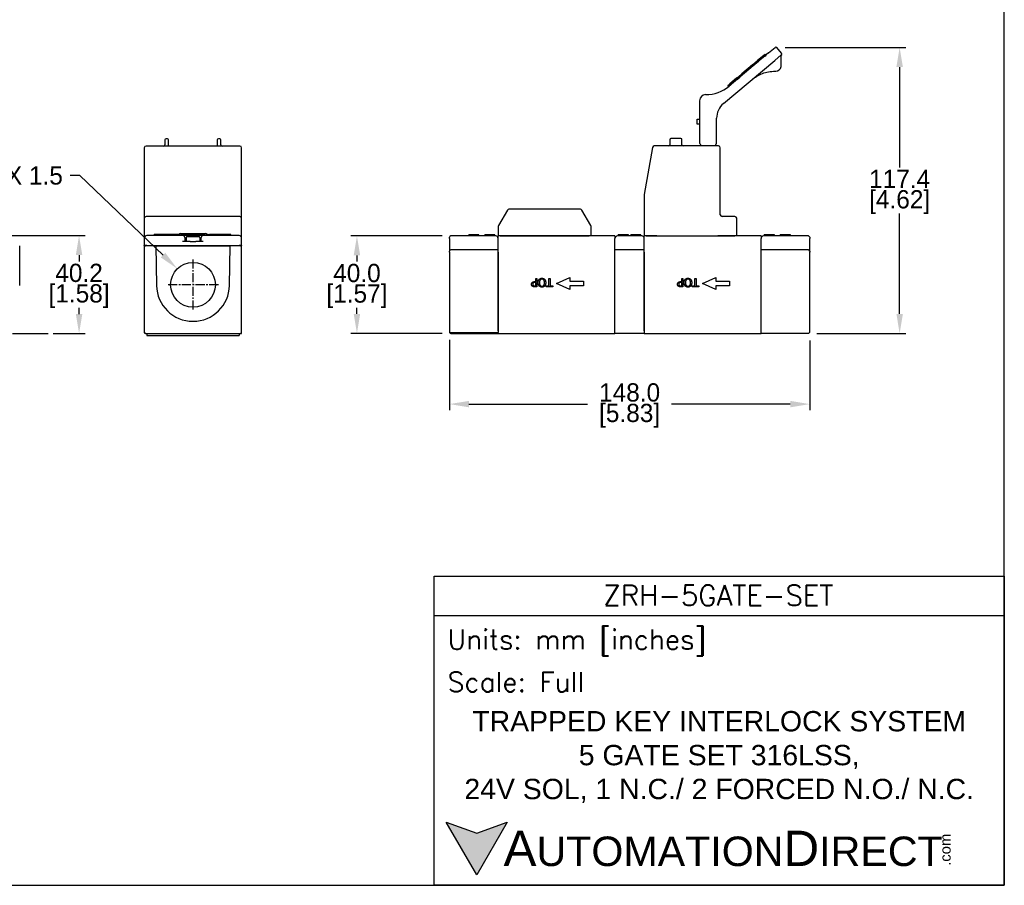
# Model space of a CAD drawing. Header units: inches. Extents: x 99 to 1311, y 112 to 1013.
# Tile 4 of 5: x 906 to 1311, y 302 to 658. Entities that reach past the tile are written whole.
import ezdxf
from ezdxf import colors
from ezdxf.entities.mleader import LeaderData, LeaderLine
from ezdxf.math import Vec2, Vec3

# ---------------------------------------------------------------- set-up
doc = ezdxf.new("R2010")
doc.units = ezdxf.units.IN
doc.header["$LTSCALE"] = 10
doc.header["$MEASUREMENT"] = 0
doc.linetypes.add('CENTER2', pattern=[1.125, 0.75, -0.125, 0.125, -0.125])
for name, color, linetype in [('CENTERLINE', 40, 'CENTER2'), ('DIMENSIONS', 140, 'Continuous'), ('TEXT', 140, 'Continuous')]:
    doc.layers.add(name, color=color, linetype=linetype)
doc.styles.add('\\M+2ABAC\\M+2A6A11', font='txt')
doc.styles.add('ROMANS', font='romans.shx')
doc.dimstyles.get("Standard").update_dxf_attribs({"dimtxt": 7.5, "dimasz": 8, "dimexe": 2.5, "dimexo": 3.5, "dimgap": 1, "dimtad": 0, "dimtih": 1, "dimtoh": 1, "dimdec": 1, "dimzin": 0, "dimdsep": 46, "dimtxsty": 'Standard', "dimcen": 0, "dimadec": 0, "dimazin": 0, "dimtfac": 1, "dimtdec": 1, "dimtofl": 0, "dimtmove": 0, "dimatfit": 3, "dimfxl": 0, "dimtolj": 1, "dimtzin": 0, "dimarcsym": 0})

# ---------------------------------------------------------------- blocks, each defined once
blk = doc.blocks.new('*D0')
at = {"layer": 'DEFPOINTS', "color": 0}
for p in [(1217.22, 646.32), (1230.24, 528.93), (1267.71, 528.93)]:
    blk.add_point(p, dxfattribs=at)
at = {"layer": 'DIMENSIONS', "color": 0, "lineweight": -2}
for p, q in [((1220.72, 646.32), (1270.21, 646.32)), ((1267.71, 638.32), (1267.71, 597.13)), ((1267.71, 536.93), (1267.71, 578.13)), ((1233.74, 528.93), (1270.21, 528.93))]:
    blk.add_line(p, q, dxfattribs=at)
at = {"layer": 'DIMENSIONS', "color": 0}
for points in [[(1266.38, 638.32), (1269.05, 638.32), (1267.71, 646.32)], [(1266.38, 536.93), (1269.05, 536.93), (1267.71, 528.93)]]:
    blk.add_solid(points, dxfattribs=at)
at = {"layer": 'DIMENSIONS', "color": 0, "char_height": 7.5, "attachment_point": 5}
for s, insert in [('\\A1;117.4', (1267.71, 592.38)), ('\\A1;[4.62]', (1267.71, 582.88))]:
    blk.add_mtext(s, dxfattribs=dict(at, insert=insert))
blk = doc.blocks.new('*D1')
at = {"layer": 'DEFPOINTS', "color": 0}
for p in [(1083.24, 568.93), (1044.7, 528.93), (1083.24, 528.93)]:
    blk.add_point(p, dxfattribs=at)
at = {"layer": 'DIMENSIONS', "color": 0, "lineweight": -2}
for p, q in [((1079.74, 568.93), (1042.2, 568.93)), ((1044.7, 560.93), (1044.7, 558.43)), ((1044.7, 536.93), (1044.7, 539.43)), ((1079.74, 528.93), (1042.2, 528.93))]:
    blk.add_line(p, q, dxfattribs=at)
at = {"layer": 'DIMENSIONS', "color": 0}
for points in [[(1043.36, 560.93), (1046.03, 560.93), (1044.7, 568.93)], [(1043.36, 536.93), (1046.03, 536.93), (1044.7, 528.93)]]:
    blk.add_solid(points, dxfattribs=at)
at = {"layer": 'DIMENSIONS', "color": 0, "char_height": 7.5, "attachment_point": 5}
for s, insert in [('\\A1;40.0', (1044.7, 553.68)), ('\\A1;[1.57]', (1044.7, 544.18))]:
    blk.add_mtext(s, dxfattribs=dict(at, insert=insert))
blk = doc.blocks.new('*D3')
at = {"layer": 'DEFPOINTS', "color": 0}
for p in [(1082.74, 529.73), (1230.74, 529.44), (1230.74, 499.87)]:
    blk.add_point(p, dxfattribs=at)
at = {"layer": 'DIMENSIONS', "color": 0, "lineweight": -2}
for p, q in [((1082.74, 526.23), (1082.74, 497.37)), ((1230.74, 525.94), (1230.74, 497.37)), ((1090.74, 499.87), (1139.49, 499.87)), ((1222.74, 499.87), (1173.99, 499.87))]:
    blk.add_line(p, q, dxfattribs=at)
at = {"layer": 'DIMENSIONS', "color": 0}
for points in [[(1090.74, 501.2), (1090.74, 498.54), (1082.74, 499.87)], [(1222.74, 501.2), (1222.74, 498.54), (1230.74, 499.87)]]:
    blk.add_solid(points, dxfattribs=at)
at = {"layer": 'DIMENSIONS', "color": 0, "char_height": 7.5, "attachment_point": 5}
for s, insert in [('\\A1;148.0', (1156.74, 504.62)), ('\\A1;[5.83]', (1156.74, 495.12))]:
    blk.add_mtext(s, dxfattribs=dict(at, insert=insert))
blk = doc.blocks.new('*D11')
at = {"layer": 'DEFPOINTS', "color": 0}
for p in [(899.11, 569.08), (899.61, 528.88), (930.51, 528.88)]:
    blk.add_point(p, dxfattribs=at)
at = {"layer": 'DIMENSIONS', "color": 0, "lineweight": -2}
for p, q in [((902.61, 569.08), (933.01, 569.08)), ((930.51, 561.08), (930.51, 558.48)), ((930.51, 536.88), (930.51, 539.48)), ((903.11, 528.88), (917.77, 528.88)), ((919.9, 528.88), (933.01, 528.88))]:
    blk.add_line(p, q, dxfattribs=at)
at = {"layer": 'DIMENSIONS', "color": 0}
for points in [[(929.17, 561.08), (931.84, 561.08), (930.51, 569.08)], [(929.17, 536.88), (931.84, 536.88), (930.51, 528.88)]]:
    blk.add_solid(points, dxfattribs=at)
at = {"layer": 'DIMENSIONS', "color": 0, "char_height": 7.5, "attachment_point": 5}
for s, insert in [('\\A1;40.2', (930.51, 553.73)), ('\\A1;[1.58]', (930.51, 544.23))]:
    blk.add_mtext(s, dxfattribs=dict(at, insert=insert))

msp = doc.modelspace()

# ---------------------------------------------------------------- hatches: boundary and pattern name
at = {"layer": 'TEXT'}
msp.add_hatch(color=256, dxfattribs=at).paths.add_polyline_path([(1106.37, 328.09), (1093.9, 323.55), (1081.43, 328.09), (1093.9, 306.48)])

# ---------------------------------------------------------------- linework, layer by layer
for p, q in [((1213.84, 644.13), (1197.63, 630.53)), ((1211.99, 643.23), (1212.37, 643.55)), ((1212.81, 643.27), (1212.58, 643.54)), ((1213.84, 644.13), (1216.52, 646.38)), ((1219.15, 644.02), (1217.22, 646.32)), ((1195.35, 623.4), (1216.41, 641.07)), ((1207.18, 639.2), (1209.31, 640.98)), ((1207.44, 638.77), (1209.74, 640.7)), ((1211.99, 643.23), (1209.31, 640.98)), ((1209.74, 640.7), (1209.52, 640.97)), ((1212.31, 642.85), (1209.74, 640.7)), ((1212.31, 642.85), (1212.81, 643.27)), ((1219.09, 643.32), (1216.41, 641.07)), ((1219.09, 639.14), (1219.09, 643.13)), ((1202.91, 635.61), (1201.57, 634.49)), ((1203.27, 635.27), (1201.99, 634.19)), ((1207.18, 639.2), (1202.91, 635.61)), ((1203.27, 635.27), (1203.04, 635.53)), ((1207.44, 638.77), (1203.27, 635.27)), ((1197.18, 630.81), (1197.89, 631.41)), ((1200.85, 633.89), (1197.89, 631.41)), ((1201.06, 633.41), (1198.16, 630.98)), ((1201.06, 633.41), (1200.83, 633.68)), ((1200.85, 633.89), (1201.57, 634.49)), ((1201.06, 633.41), (1201.99, 634.19)), ((1197.39, 630.33), (1197.17, 630.6)), ((1197.56, 630.48), (1198.16, 630.98)), ((1185.49, 624.52), (1185.49, 607.24)), ((1184.49, 614.93), (1184.49, 616.93)), ((1184.49, 616.93), (1185.49, 616.93)), ((1192.49, 607.24), (1192.49, 617.27)), ((1185.49, 614.93), (1184.49, 614.93)), ((965.82, 608.44), (965.82, 606.34)), ((966.87, 608.89), (966.27, 608.89)), ((967.32, 606.34), (967.32, 608.44)), ((987.32, 608.44), (987.32, 606.34)), ((988.37, 608.89), (987.77, 608.89)), ((988.82, 606.34), (988.82, 608.44)), ((1173.27, 608.49), (1173.27, 606.39)), ((1177.82, 608.94), (1173.72, 608.94)), ((1178.27, 606.39), (1178.27, 608.49)), ((1185.49, 607.24), (1185.49, 607.16)), ((1192.49, 607.16), (1192.49, 607.24)), ((957.32, 605.14), (957.32, 577.64)), ((970.8, 605.89), (958.07, 605.89)), ((971.82, 605.89), (970.8, 605.89)), ((996.57, 605.89), (971.82, 605.89)), ((997.32, 577.64), (997.32, 605.14)), ((1166.16, 605.32), (1162.75, 586.01)), ((1193.24, 605.94), (1166.89, 605.94)), ((1185.56, 606.91), (1186.11, 605.94)), ((1191.87, 605.94), (1192.42, 606.91)), ((1193.99, 577.69), (1193.99, 605.19)), ((1162.74, 585.88), (1162.74, 568.94)), ((1106.52, 579.57), (1102.84, 573.19)), ((1136.51, 579.94), (1107.17, 579.94)), ((1140.84, 573.19), (1137.15, 579.57)), ((957.32, 577.64), (957.32, 576.14)), ((957.32, 576.14), (957.32, 568.89)), ((996.57, 576.89), (958.07, 576.89)), ((997.32, 576.14), (997.32, 577.64)), ((997.32, 568.89), (997.32, 576.14)), ((1199.99, 576.94), (1194.74, 576.94)), ((1200.74, 568.94), (1200.74, 576.19)), ((1102.74, 572.81), (1102.74, 568.94)), ((1140.94, 568.94), (1140.94, 572.81)), ((957.32, 568.88), (957.32, 568.89)), ((957.73, 568.89), (957.32, 568.89)), ((957.33, 568.88), (957.32, 568.88)), ((957.32, 568.08), (957.32, 565.08)), ((973.07, 569.08), (958.32, 569.08)), ((962.21, 569.58), (961.43, 569.58)), ((961.43, 569.08), (961.43, 569.58)), ((962.65, 569.58), (962.21, 569.58)), ((962.21, 569.08), (962.21, 569.58)), ((963.17, 569.58), (962.65, 569.58)), ((962.65, 569.08), (962.65, 569.58)), ((963.27, 569.58), (963.17, 569.58)), ((963.17, 569.08), (963.17, 569.58)), ((963.67, 569.58), (963.27, 569.58)), ((963.27, 569.08), (963.27, 569.58)), ((964.12, 569.58), (963.67, 569.58)), ((963.67, 569.08), (963.67, 569.58)), ((964.91, 569.58), (964.12, 569.58)), ((964.12, 569.08), (964.12, 569.58)), ((964.91, 569.08), (964.91, 569.58)), ((965.74, 569.58), (964.97, 569.58)), ((964.97, 569.08), (964.97, 569.58)), ((966.19, 569.58), (965.74, 569.58)), ((965.74, 569.08), (965.74, 569.58)), ((966.7, 569.58), (966.19, 569.58)), ((966.19, 569.08), (966.19, 569.58)), ((966.8, 569.58), (966.7, 569.58)), ((966.7, 569.08), (966.7, 569.58)), ((967.2, 569.58), (966.8, 569.58)), ((966.8, 569.08), (966.8, 569.58)), ((967.65, 569.58), (967.2, 569.58)), ((967.2, 569.08), (967.2, 569.58)), ((968.45, 569.58), (967.65, 569.58)), ((967.65, 569.08), (967.65, 569.58)), ((968.45, 569.08), (968.45, 569.58)), ((969.27, 569.58), (968.5, 569.58)), ((968.5, 569.08), (968.5, 569.58)), ((969.72, 569.58), (969.27, 569.58)), ((969.27, 569.08), (969.27, 569.58)), ((970.24, 569.58), (969.72, 569.58)), ((969.72, 569.08), (969.72, 569.58)), ((970.33, 569.58), (970.24, 569.58)), ((970.24, 569.08), (970.24, 569.58)), ((970.74, 569.58), (970.33, 569.58)), ((970.33, 569.08), (970.33, 569.58)), ((971.18, 569.58), (970.74, 569.58)), ((970.74, 569.08), (970.74, 569.58)), ((971.98, 569.58), (971.18, 569.58)), ((971.18, 569.08), (971.18, 569.58)), ((971.98, 569.08), (971.98, 569.58)), ((972.32, 569.98), (982.32, 569.98)), ((972.95, 569.58), (972.46, 569.58)), ((972.46, 569.08), (972.46, 569.58)), ((972.95, 569.08), (972.95, 569.58)), ((981.57, 569.08), (973.07, 569.08)), ((976.17, 566.68), (973.07, 566.68)), ((973.54, 569.08), (973.54, 569.58)), ((974.07, 566.68), (974.07, 568.08)), ((974.57, 568.38), (974.57, 566.68)), ((974.87, 568.68), (979.77, 568.68)), ((975.74, 569.58), (975.34, 569.58)), ((975.34, 569.08), (975.34, 569.58)), ((975.74, 569.08), (975.74, 569.58)), ((976.17, 566.68), (978.46, 566.68)), ((976.26, 569.08), (976.26, 569.58)), ((981.57, 566.68), (978.46, 566.68)), ((978.63, 569.08), (978.63, 569.58)), ((979.55, 569.58), (979.12, 569.58)), ((979.12, 569.08), (979.12, 569.58)), ((979.55, 569.08), (979.55, 569.58)), ((980.07, 569.08), (980.07, 569.58)), ((980.07, 568.38), (980.07, 566.68)), ((980.57, 568.08), (980.57, 566.68)), ((996.32, 569.08), (981.57, 569.08)), ((982.26, 569.58), (981.87, 569.58)), ((981.87, 569.08), (981.87, 569.58)), ((982.26, 569.08), (982.26, 569.58)), ((983.55, 569.58), (983.06, 569.58)), ((983.06, 569.08), (983.06, 569.58)), ((983.55, 569.08), (983.55, 569.58)), ((984.17, 569.08), (984.17, 569.58)), ((986.37, 569.08), (986.37, 569.58)), ((986.58, 569.08), (986.58, 569.58)), ((988.96, 569.08), (988.96, 569.58)), ((989.89, 569.58), (989.46, 569.58)), ((989.46, 569.08), (989.46, 569.58)), ((989.89, 569.08), (989.89, 569.58)), ((991.4, 569.58), (990.97, 569.58)), ((990.97, 569.08), (990.97, 569.58)), ((991.4, 569.08), (991.4, 569.58)), ((992.9, 569.58), (992.47, 569.58)), ((992.47, 569.08), (992.47, 569.58)), ((992.9, 569.08), (992.9, 569.58)), ((997.32, 568.89), (996.9, 568.89)), ((997.32, 568.88), (997.31, 568.88)), ((997.32, 568.88), (997.32, 568.89)), ((997.32, 565.08), (997.32, 568.08)), ((1082.74, 567.93), (1082.74, 568.43)), ((1082.74, 567.93), (1082.74, 562.73)), ((1090.89, 568.93), (1083.24, 568.93)), ((1090.65, 568.93), (1090.65, 569.43)), ((1090.74, 568.93), (1090.74, 569.43)), ((1095.04, 568.93), (1090.89, 568.93)), ((1091.06, 568.93), (1091.06, 569.43)), ((1094.74, 568.93), (1094.74, 569.43)), ((1094.82, 568.93), (1094.82, 569.43)), ((1096.74, 568.93), (1095.04, 568.93)), ((1100.89, 568.93), (1096.74, 568.93)), ((1097.24, 568.93), (1097.24, 569.43)), ((1097.31, 568.93), (1097.31, 569.43)), ((1101.31, 569.43), (1097.31, 569.43)), ((1101.74, 568.93), (1100.89, 568.93)), ((1101.31, 568.93), (1101.31, 569.43)), ((1101.38, 568.93), (1101.38, 569.43)), ((1103.49, 568.94), (1102.74, 568.94)), ((1102.74, 529.93), (1102.74, 568.93)), ((1103.49, 568.94), (1140.19, 568.94)), ((1113.19, 568.93), (1113.19, 568.94)), ((1133.49, 568.93), (1133.49, 568.94)), ((1140.94, 568.94), (1140.19, 568.94)), ((1150.74, 568.93), (1148.14, 568.93)), ((1150.74, 568.93), (1150.74, 567.93)), ((1150.74, 529.93), (1150.74, 567.93)), ((1152.59, 568.93), (1151.74, 568.93)), ((1152.1, 568.93), (1152.1, 569.43)), ((1152.17, 568.93), (1152.17, 569.43)), ((1160.89, 568.93), (1152.59, 568.93)), ((1155.82, 568.93), (1155.82, 569.43)), ((1156.17, 568.93), (1156.17, 569.43)), ((1156.24, 568.93), (1156.24, 569.43)), ((1157.24, 568.93), (1157.24, 569.43)), ((1157.31, 568.93), (1157.31, 569.43)), ((1161.31, 569.43), (1157.31, 569.43)), ((1161.74, 568.93), (1160.89, 568.93)), ((1161.31, 568.93), (1161.31, 569.43)), ((1161.38, 568.93), (1161.38, 569.43)), ((1163.49, 568.94), (1162.74, 568.94)), ((1162.74, 529.93), (1162.74, 568.93)), ((1163.49, 568.94), (1167.89, 568.94)), ((1164.24, 568.93), (1164.24, 568.94)), ((1166.89, 568.93), (1166.89, 568.94)), ((1167.89, 568.93), (1167.86, 568.93)), ((1167.89, 568.93), (1192.99, 568.93)), ((1192.99, 568.94), (1199.99, 568.94)), ((1193.12, 568.93), (1192.99, 568.93)), ((1193.99, 568.93), (1193.99, 568.94)), ((1200.74, 568.94), (1199.99, 568.94)), ((1210.74, 568.93), (1208.14, 568.93)), ((1210.74, 568.93), (1210.74, 567.93)), ((1210.74, 529.93), (1210.74, 567.93)), ((1212.59, 568.93), (1211.74, 568.93)), ((1212.1, 568.93), (1212.1, 569.43)), ((1212.17, 568.93), (1212.17, 569.43)), ((1216.74, 568.93), (1212.59, 568.93)), ((1215.82, 568.93), (1215.82, 569.43)), ((1216.17, 568.93), (1216.17, 569.43)), ((1216.24, 568.93), (1216.24, 569.43)), ((1218.44, 568.93), (1216.74, 568.93)), ((1222.59, 568.93), (1218.44, 568.93)), ((1218.65, 568.93), (1218.65, 569.43)), ((1222.74, 569.43), (1218.74, 569.43)), ((1218.74, 568.93), (1218.74, 569.43)), ((1230.24, 568.93), (1222.59, 568.93)), ((1222.74, 568.93), (1222.74, 569.43)), ((1222.82, 568.93), (1222.82, 569.43)), ((1230.74, 568.43), (1230.74, 567.93)), ((1230.74, 562.73), (1230.74, 567.93)), ((906.11, 548.63), (906.11, 564.88)), ((957.32, 564.88), (957.32, 565.08)), ((958.32, 565.08), (957.32, 565.08)), ((957.32, 564.88), (957.82, 564.88)), ((957.32, 564.88), (957.32, 529.38)), ((957.82, 565.08), (957.82, 564.88)), ((962.03, 564.88), (957.82, 564.88)), ((958.32, 565.08), (996.32, 565.08)), ((962.03, 564.88), (962.53, 564.88)), ((962.03, 564.88), (962.32, 548.62)), ((962.53, 564.88), (992.1, 564.88)), ((992.1, 564.88), (992.6, 564.88)), ((992.31, 548.62), (992.6, 564.88)), ((996.82, 564.88), (992.6, 564.88)), ((997.32, 565.08), (996.32, 565.08)), ((996.82, 564.88), (996.82, 565.08)), ((996.82, 564.88), (997.32, 564.88)), ((997.32, 565.08), (997.32, 564.88)), ((997.32, 529.38), (997.32, 564.88)), ((1082.74, 562.23), (1082.74, 562.73)), ((1102.74, 563.23), (1083.24, 563.23)), ((1162.74, 563.23), (1150.74, 563.23)), ((1230.24, 563.23), (1210.74, 563.23)), ((1230.74, 562.73), (1230.74, 562.23)), ((1082.74, 562.23), (1082.74, 529.73)), ((1102.74, 562.23), (1102.74, 529.23)), ((1150.74, 528.93), (1150.74, 562.23)), ((1162.74, 562.23), (1162.74, 528.93)), ((1210.74, 528.93), (1210.74, 562.23)), ((1230.74, 529.44), (1230.74, 562.23)), ((1126.74, 549.43), (1132.24, 551.93)), ((1132.24, 551.93), (1132.24, 550.43)), ((1132.24, 550.43), (1137.74, 550.43)), ((1137.74, 550.43), (1137.74, 548.43)), ((1186.74, 549.43), (1192.24, 551.93)), ((1192.24, 551.93), (1192.24, 550.43)), ((1192.24, 550.43), (1197.74, 550.43)), ((1197.74, 550.43), (1197.74, 548.43)), ((1132.24, 546.93), (1126.74, 549.43)), ((1132.24, 548.43), (1132.24, 546.93)), ((1137.74, 548.43), (1132.24, 548.43)), ((1192.24, 546.93), (1186.74, 549.43)), ((1192.24, 548.43), (1192.24, 546.93)), ((1197.74, 548.43), (1192.24, 548.43)), ((957.32, 529.38), (957.32, 529.18)), ((957.32, 529.18), (957.36, 529.18)), ((957.82, 528.88), (996.82, 528.88)), ((958.32, 528.88), (958.32, 528.08)), ((958.32, 528.08), (996.32, 528.08)), ((996.32, 528.88), (996.32, 528.08)), ((996.87, 528.89), (997.32, 528.88)), ((997.32, 528.88), (997.32, 529.38)), ((1082.74, 529.73), (1082.74, 529.7)), ((1082.74, 529.7), (1082.74, 529.69)), ((1082.74, 529.69), (1082.74, 529.48)), ((1082.74, 529.48), (1082.74, 529.46)), ((1082.74, 529.46), (1082.74, 529.44)), ((1083.24, 529.23), (1102.74, 529.23)), ((1083.24, 528.93), (1102.74, 528.93)), ((1102.74, 528.93), (1102.74, 529.23)), ((1102.74, 529.23), (1102.74, 529.23)), ((1102.74, 528.93), (1150.74, 528.93)), ((1162.74, 528.93), (1150.74, 528.93)), ((1162.74, 528.93), (1210.74, 528.93)), ((1230.24, 528.93), (1210.74, 528.93))]:
    msp.add_line(p, q)
msp.add_circle((977.32, 548.88), 9.19)
for centre, radius, start, end in [((1212.47, 643.44), 0.15, 40, 130), ((1216.84, 646), 0.5, 40, 130), ((1218.77, 643.7), 0.5, 310, 40), ((1219.59, 643.13), 0.5, 145.2246, 180), ((1209.4, 640.87), 0.15, 40, 130), ((1216.59, 639.14), 2.5, 274.2482, 345.7518), ((1200.95, 633.77), 0.15, 130, 220), ((1187.99, 642.02), 15, 270, 310), ((1197.28, 630.7), 0.15, 130, 220), ((1187.99, 624.52), 2.5, 90, 180), ((1200.49, 617.27), 8, 130, 180), ((966.27, 608.44), 0.45, 90, 180), ((966.87, 608.44), 0.45, 0, 90), ((987.77, 608.44), 0.45, 90, 180), ((988.37, 608.44), 0.45, 0, 90), ((1173.72, 608.49), 0.45, 90, 180), ((1177.82, 608.49), 0.45, 0, 90), ((1185.99, 607.16), 0.5, 180, 210), ((1191.99, 607.16), 0.5, 330, 0), ((958.07, 605.14), 0.75, 90, 180), ((965.37, 606.34), 0.45, 270, 0), ((989.27, 606.34), 0.45, 180, 270), ((996.57, 605.14), 0.75, 0, 90), ((1166.89, 605.19), 0.75, 90, 170), ((1172.82, 606.39), 0.45, 270, 0), ((1178.72, 606.39), 0.45, 180, 270), ((1193.24, 605.19), 0.75, 0, 90), ((1163.49, 585.88), 0.75, 170, 180), ((1107.17, 579.19), 0.75, 90, 150), ((1136.51, 579.19), 0.75, 30, 90), ((958.07, 576.14), 0.75, 90, 180), ((996.57, 576.14), 0.75, 0, 90), ((1194.74, 577.69), 0.75, 180, 270), ((1199.99, 576.19), 0.75, 0, 90), ((1103.49, 572.81), 0.75, 150, 180), ((1140.19, 572.81), 0.75, 0, 30), ((958.32, 568.08), 1, 90, 180), ((972.32, 568.98), 1, 90, 143.1301), ((973.07, 568.08), 1, 0, 90), ((974.87, 568.38), 0.3, 90, 180), ((979.77, 568.38), 0.3, 0, 90), ((981.57, 568.08), 1, 90, 180), ((982.32, 568.98), 1, 36.8699, 90), ((996.32, 568.08), 1, 0, 90), ((1083.24, 568.43), 0.5, 90, 180), ((1101.74, 567.93), 1, 0, 90), ((1151.74, 567.93), 1, 90, 180), ((1161.74, 567.93), 1, 0, 90), ((1211.74, 567.93), 1, 90, 180), ((1230.24, 568.43), 0.5, 0, 90), ((1083.24, 562.73), 0.5, 90, 180), ((1230.24, 562.73), 0.5, 0, 90), ((977.32, 548.88), 15, 181, 359), ((957.82, 529.38), 0.5, 180, 270), ((996.82, 529.38), 0.5, 270, 0)]:
    msp.add_arc(centre, radius, start, end)
for centre, major_axis, ratio, start_param, end_param in [((1203, 635.5), (0.096, -0.115), 0.366025, 1.570796, 3.141593), ((1083.24, 529.73), (-0.5, 0), 0.992528, 0, 1.570796), ((1083.24, 529.44), (0, 0.504), 0.992528, 1.570796, 3.141593), ((1230.24, 529.44), (0, 0.504), 0.992528, 3.141593, 4.712389)]:
    msp.add_ellipse(centre, major_axis=major_axis, ratio=ratio, start_param=start_param, end_param=end_param)
for points, degree, knots in [([(1206.96, 633.14), (1207.59, 633.67), (1208.28, 634.15), (1209.73, 635.01), (1210.5, 635.38), (1211.32, 635.68), (1212.11, 635.98), (1212.95, 636.22), (1214.71, 636.55), (1215.65, 636.64), (1216.59, 636.64)], 3, [0, 0, 0, 0, 0.313575, 0.313575, 0.629043, 0.629043, 0.629043, 0.937891, 0.937891, 1.256443, 1.256443, 1.256443, 1.256443]), ([(1219.01, 638.52), (1219.05, 638.68), (1219.08, 638.85), (1219.09, 639.05), (1219.09, 639.1), (1219.09, 639.14)], 3, [0, 0, 0, 0, 0.00984526, 0.00984526, 0.01234465, 0.01234465, 0.01234465, 0.01234465]), ([(967.32, 605.89), (967.32, 605.93), (967.32, 605.97), (967.32, 606.06), (967.32, 606.12), (967.32, 606.23), (967.32, 606.29), (967.32, 606.34)], 3, [-0.3284938, -0.3284938, -0.3284938, -0.3284938, -0.25, -0.25, -0.125, -0.125, 0, 0, 0, 0]), ([(987.32, 606.34), (987.32, 606.29), (987.32, 606.23), (987.32, 606.12), (987.32, 606.06), (987.32, 605.97), (987.32, 605.93), (987.32, 605.89)], 3, [-1, -1, -1, -1, -0.875, -0.875, -0.75, -0.75, -0.6715062, -0.6715062, -0.6715062, -0.6715062]), ([(957.32, 568.88), (957.32, 568.88), (957.32, 568.88), (957.32, 568.88), (957.32, 568.88), (957.32, 568.88), (957.32, 568.88), (957.32, 568.88), (957.32, 568.88), (957.32, 568.88), (957.32, 568.88), (957.32, 568.88), (957.32, 568.87), (957.32, 568.87), (957.32, 568.89), (957.32, 568.85), (957.32, 568.8), (957.32, 568.58), (957.32, 568.35), (957.32, 568.14), (957.32, 568.11), (957.32, 568.08)], 3, [-4.7, -4.7, -4.7, -4.7, -4.089937, -4.089937, -3.479875, -3.479875, -2.869812, -2.869812, -2.25975, -2.25975, -1.649687, -1.649687, -1.039625, -1.039625, -0.887109, -0.887109, -0.734594, -0.734594, -0.429563, -0.429563, -0.378687, -0.378687, -0.378687, -0.378687]), ([(957.72, 568.88), (957.63, 568.88), (957.54, 568.88), (957.4, 568.88), (957.35, 568.88), (957.32, 568.88), (957.33, 568.88), (957.33, 568.88), (957.33, 568.88), (957.33, 568.88)], 3, [0.592545, 0.592545, 0.592545, 0.592545, 0.734594, 0.734594, 0.887109, 0.887109, 1.039625, 1.039625, 1.638385, 1.638385, 1.638385, 1.638385]), ([(984.17, 569.38), (983.98, 569.38), (983.64, 569.38), (983.55, 569.38)], 2, [3.087946, 3.087946, 3.087946, 4, 4.303822, 4.303822, 4.303822]), ([(997.31, 568.88), (997.31, 568.88), (997.31, 568.88), (997.31, 568.88), (997.32, 568.88), (997.29, 568.88), (997.24, 568.88), (997.1, 568.88), (997.01, 568.88), (996.92, 568.88)], 3, [2.761605, 2.761605, 2.761605, 2.761605, 3.360375, 3.360375, 3.512891, 3.512891, 3.665406, 3.665406, 3.811864, 3.811864, 3.811864, 3.811864]), ([(997.32, 568.08), (997.32, 568.11), (997.32, 568.14), (997.32, 568.36), (997.32, 568.59), (997.32, 568.81), (997.32, 568.86), (997.32, 568.88), (997.32, 568.87), (997.32, 568.87), (997.32, 568.88), (997.32, 568.88), (997.32, 568.88), (997.32, 568.88), (997.32, 568.88), (997.32, 568.88), (997.32, 568.88), (997.32, 568.88), (997.32, 568.88), (997.32, 568.88), (997.32, 568.88), (997.32, 568.88)], 3, [-4.023542, -4.023542, -4.023542, -4.023542, -3.970437, -3.970437, -3.665406, -3.665406, -3.512891, -3.512891, -3.360375, -3.360375, -2.750312, -2.750312, -2.14025, -2.14025, -1.530187, -1.530187, -0.920125, -0.920125, -0.310062, -0.310062, 0.3, 0.3, 0.3, 0.3]), ([(1148.14, 568.93), (1147.24, 568.93), (1146.34, 568.93), (1144.43, 568.93), (1143.41, 568.93), (1141.88, 568.93), (1141.38, 568.93), (1140.36, 568.93), (1139.85, 568.93), (1137.31, 568.93), (1135.28, 568.93), (1131.21, 568.93), (1129.17, 568.93), (1125.11, 568.93), (1123.07, 568.93), (1119.01, 568.93), (1116.97, 568.93), (1112.91, 568.93), (1110.87, 568.93), (1106.81, 568.93), (1104.77, 568.93), (1102.74, 568.93)], 3, [0.16, 0.16, 0.16, 0.16, 0.429563, 0.429563, 0.734594, 0.734594, 0.887109, 0.887109, 1.039625, 1.039625, 1.649687, 1.649687, 2.25975, 2.25975, 2.869812, 2.869812, 3.479875, 3.479875, 4.089937, 4.089937, 4.7, 4.7, 4.7, 4.7]), ([(1208.14, 568.93), (1207.24, 568.93), (1206.34, 568.93), (1204.43, 568.93), (1203.41, 568.93), (1201.88, 568.93), (1201.38, 568.93), (1200.36, 568.93), (1199.85, 568.93), (1197.31, 568.93), (1195.28, 568.93), (1193.2, 568.93), (1193.16, 568.93), (1193.12, 568.93)], 3, [0.16, 0.16, 0.16, 0.16, 0.429563, 0.429563, 0.734594, 0.734594, 0.887109, 0.887109, 1.039625, 1.039625, 1.649687, 1.649687, 1.661621, 1.661621, 1.661621, 1.661621])]:
    msp.add_open_spline(points, degree=degree, knots=knots)
for points, degree in [([(1216.59, 636.64), (1216.65, 636.64), (1216.71, 636.64), (1216.77, 636.65)], 3), ([(974.63, 569.58), (974.33, 569.58), (973.82, 569.58), (973.66, 569.58), (973.54, 569.58)], 4), ([(975.34, 569.58), (975.1, 569.58), (974.63, 569.58)], 2), ([(977.44, 569.58), (976.91, 569.58), (976.52, 569.58), (976.26, 569.58)], 3), ([(978.63, 569.58), (978.51, 569.58), (978.34, 569.58), (977.78, 569.58), (977.44, 569.58)], 4), ([(981.16, 569.58), (980.85, 569.58), (980.35, 569.58), (980.18, 569.58), (980.07, 569.58)], 4), ([(981.87, 569.58), (981.63, 569.58), (981.16, 569.58)], 2), ([(985.32, 569.58), (984.8, 569.58), (984.42, 569.58), (984.17, 569.58)], 3), ([(986.37, 569.58), (986.31, 569.58), (985.73, 569.58), (985.32, 569.58)], 3), ([(987.77, 569.58), (987.24, 569.58), (986.85, 569.58), (986.58, 569.58)], 3), ([(988.96, 569.58), (988.84, 569.58), (988.66, 569.58), (988.1, 569.58), (987.77, 569.58)], 4), ([(989.2, 569.58), (989.07, 569.58), (988.96, 569.58)], 2), ([(989.46, 569.58), (989.34, 569.58), (989.2, 569.58)], 2), ([(990.52, 569.58), (990.34, 569.58), (990.03, 569.58), (989.95, 569.58), (989.89, 569.58)], 4), ([(990.97, 569.58), (990.88, 569.58), (990.76, 569.58), (990.52, 569.58)], 3), ([(992.02, 569.58), (991.75, 569.58), (991.54, 569.58), (991.4, 569.58)], 3), ([(992.47, 569.58), (992.44, 569.58), (992.38, 569.58), (992.17, 569.58), (992.02, 569.58)], 4), ([(1090.74, 569.43), (1090.69, 569.43), (1090.65, 569.43)], 2), ([(1091.06, 569.43), (1090.87, 569.43), (1090.79, 569.43), (1090.74, 569.43)], 2), ([(1092.74, 569.43), (1092.19, 569.43), (1091.31, 569.43), (1091.06, 569.43)], 2), ([(1094.42, 569.43), (1094.17, 569.43), (1093.32, 569.43), (1092.74, 569.43)], 2), ([(1094.74, 569.43), (1094.67, 569.43), (1094.57, 569.43), (1094.42, 569.43)], 2), ([(1094.82, 569.43), (1094.79, 569.43), (1094.74, 569.43)], 2), ([(1097.31, 569.43), (1097.27, 569.43), (1097.24, 569.43)], 2), ([(1101.38, 569.43), (1101.35, 569.43), (1101.31, 569.43)], 2), ([(1152.17, 569.43), (1152.13, 569.43), (1152.1, 569.43)], 2), ([(1154.19, 569.43), (1153.74, 569.43), (1153.03, 569.43), (1152.57, 569.43), (1152.31, 569.43), (1152.22, 569.43), (1152.17, 569.43)], 2), ([(1155.82, 569.43), (1155.56, 569.43), (1154.73, 569.43), (1154.19, 569.43)], 2), ([(1156.11, 569.43), (1156.03, 569.43), (1155.82, 569.43)], 2), ([(1156.17, 569.43), (1156.15, 569.43), (1156.11, 569.43)], 2), ([(1156.24, 569.43), (1156.21, 569.43), (1156.17, 569.43)], 2), ([(1157.31, 569.43), (1157.27, 569.43), (1157.24, 569.43)], 2), ([(1161.38, 569.43), (1161.35, 569.43), (1161.31, 569.43)], 2), ([(1167.86, 568.93), (1166.15, 568.93), (1164.45, 568.93), (1162.74, 568.93)], 3), ([(1212.17, 569.43), (1212.13, 569.43), (1212.1, 569.43)], 2), ([(1214.19, 569.43), (1213.74, 569.43), (1213.03, 569.43), (1212.57, 569.43), (1212.31, 569.43), (1212.22, 569.43), (1212.17, 569.43)], 2), ([(1215.82, 569.43), (1215.56, 569.43), (1214.73, 569.43), (1214.19, 569.43)], 2), ([(1216.11, 569.43), (1216.03, 569.43), (1215.82, 569.43)], 2), ([(1216.17, 569.43), (1216.15, 569.43), (1216.11, 569.43)], 2), ([(1216.24, 569.43), (1216.21, 569.43), (1216.17, 569.43)], 2), ([(1218.74, 569.43), (1218.69, 569.43), (1218.65, 569.43)], 2), ([(1222.82, 569.43), (1222.79, 569.43), (1222.74, 569.43)], 2)]:
    msp.add_open_spline(points, degree=degree)
at = {"layer": 'CENTERLINE', "ltscale": 0.5}
for p, q in [((977.32, 559.32), (977.32, 538.45)), ((987.75, 548.88), (966.88, 548.88))]:
    msp.add_line(p, q, dxfattribs=at)
at = {"layer": 'DEFPOINTS'}
msp.add_lwpolyline([(294.72, 302.19), (1310.72, 302.19), (1310.72, 1013.39), (294.72, 1013.39)], close=True, dxfattribs=at)
at = {"layer": 'TEXT'}
for p, q in [((1118.2, 551.51), (1118.67, 551.51)), ((1118.2, 550.2), (1118.2, 551.51)), ((1118.67, 551.51), (1118.67, 548.01)), ((1123.6, 551.51), (1124.07, 551.51)), ((1123.6, 548.42), (1123.6, 551.51)), ((1124.07, 551.51), (1124.07, 548.42)), ((1178.2, 551.51), (1178.67, 551.51)), ((1178.2, 550.2), (1178.2, 551.51)), ((1178.67, 551.51), (1178.67, 548.01)), ((1183.6, 551.51), (1184.07, 551.51)), ((1183.6, 548.42), (1183.6, 551.51)), ((1184.07, 551.51), (1184.07, 548.42)), ((1118.67, 548.01), (1117.79, 548.01)), ((1117.81, 550.2), (1118.2, 550.2)), ((1117.82, 548.41), (1118.2, 548.41)), ((1118.2, 549.81), (1117.88, 549.81)), ((1118.2, 548.41), (1118.2, 549.81)), ((1122.43, 548.42), (1123.6, 548.42)), ((1122.43, 548.01), (1122.43, 548.42)), ((1125.24, 548.01), (1122.43, 548.01)), ((1124.07, 548.42), (1125.24, 548.42)), ((1125.24, 548.42), (1125.24, 548.01)), ((1178.67, 548.01), (1177.79, 548.01)), ((1177.81, 550.2), (1178.2, 550.2)), ((1177.82, 548.41), (1178.2, 548.41)), ((1178.2, 549.81), (1177.88, 549.81)), ((1178.2, 548.41), (1178.2, 549.81)), ((1182.43, 548.42), (1183.6, 548.42)), ((1182.43, 548.01), (1182.43, 548.42)), ((1185.24, 548.01), (1182.43, 548.01)), ((1184.07, 548.42), (1185.24, 548.42)), ((1185.24, 548.42), (1185.24, 548.01)), ((1076.42, 413.07), (1310.72, 413.07))]:
    msp.add_line(p, q, dxfattribs=at)
for points in [[(1076.42, 302.19), (1076.42, 429.22), (1310.72, 429.22), (1310.72, 302.19)], [(1106.37, 328.09), (1093.9, 306.48), (1081.43, 328.09), (1093.9, 323.55)]]:
    msp.add_lwpolyline(points, close=True, dxfattribs=at)
for points in [[(1119.18, 549.76), (1119.18, 550.18), (1119.39, 550.87), (1119.6, 551.1)], [(1119.6, 551.1), (1119.81, 551.35), (1120.38, 551.58), (1120.73, 551.58)], [(1120.72, 551.18), (1120.24, 551.18), (1119.66, 550.45), (1119.66, 549.76)], [(1121.79, 549.76), (1121.79, 550.45), (1121.21, 551.18), (1120.72, 551.18)], [(1120.73, 551.58), (1121.08, 551.58), (1121.65, 551.34), (1121.86, 551.1)], [(1121.86, 551.1), (1122.06, 550.87), (1122.27, 550.19), (1122.27, 549.76)], [(1179.18, 549.76), (1179.18, 550.18), (1179.39, 550.87), (1179.6, 551.1)], [(1179.6, 551.1), (1179.81, 551.35), (1180.38, 551.58), (1180.73, 551.58)], [(1180.72, 551.18), (1180.24, 551.18), (1179.66, 550.45), (1179.66, 549.76)], [(1181.79, 549.76), (1181.79, 550.45), (1181.21, 551.18), (1180.72, 551.18)], [(1180.73, 551.58), (1181.08, 551.58), (1181.65, 551.34), (1181.86, 551.1)], [(1181.86, 551.1), (1182.06, 550.87), (1182.27, 550.19), (1182.27, 549.76)], [(1116.45, 549.06), (1116.45, 549.29), (1116.62, 549.7), (1116.76, 549.84)], [(1116.87, 548.23), (1116.68, 548.36), (1116.45, 548.77), (1116.45, 549.06)], [(1116.76, 549.84), (1116.94, 550.02), (1117.43, 550.2), (1117.81, 550.2)], [(1117.79, 548.01), (1117.48, 548.01), (1117.04, 548.11), (1116.87, 548.23)], [(1117.14, 549.6), (1117.03, 549.49), (1116.94, 549.24), (1116.94, 549.08)], [(1116.94, 549.08), (1116.94, 548.9), (1117.06, 548.63), (1117.19, 548.54)], [(1117.88, 549.81), (1117.6, 549.81), (1117.25, 549.72), (1117.14, 549.6)], [(1117.19, 548.54), (1117.3, 548.47), (1117.6, 548.41), (1117.82, 548.41)], [(1119.6, 548.41), (1119.4, 548.64), (1119.18, 549.32), (1119.18, 549.76)], [(1120.73, 547.93), (1120.37, 547.93), (1119.8, 548.18), (1119.6, 548.41)], [(1119.66, 549.76), (1119.66, 549.41), (1119.81, 548.88), (1119.95, 548.7)], [(1119.95, 548.7), (1120.09, 548.52), (1120.48, 548.34), (1120.72, 548.34)], [(1120.72, 548.34), (1120.98, 548.34), (1121.36, 548.51), (1121.5, 548.7)], [(1121.85, 548.41), (1121.65, 548.17), (1121.08, 547.93), (1120.73, 547.93)], [(1121.5, 548.7), (1121.64, 548.88), (1121.79, 549.42), (1121.79, 549.76)], [(1122.27, 549.76), (1122.27, 549.32), (1122.05, 548.65), (1121.85, 548.41)], [(1176.45, 549.06), (1176.45, 549.29), (1176.62, 549.7), (1176.76, 549.84)], [(1176.87, 548.23), (1176.68, 548.36), (1176.45, 548.77), (1176.45, 549.06)], [(1176.76, 549.84), (1176.94, 550.02), (1177.43, 550.2), (1177.81, 550.2)], [(1177.79, 548.01), (1177.48, 548.01), (1177.04, 548.11), (1176.87, 548.23)], [(1177.14, 549.6), (1177.03, 549.49), (1176.94, 549.24), (1176.94, 549.08)], [(1176.94, 549.08), (1176.94, 548.9), (1177.06, 548.63), (1177.19, 548.54)], [(1177.88, 549.81), (1177.6, 549.81), (1177.25, 549.72), (1177.14, 549.6)], [(1177.19, 548.54), (1177.3, 548.47), (1177.6, 548.41), (1177.82, 548.41)], [(1179.6, 548.41), (1179.4, 548.64), (1179.18, 549.32), (1179.18, 549.76)], [(1180.73, 547.93), (1180.37, 547.93), (1179.8, 548.18), (1179.6, 548.41)], [(1179.66, 549.76), (1179.66, 549.41), (1179.81, 548.88), (1179.95, 548.7)], [(1179.95, 548.7), (1180.09, 548.52), (1180.48, 548.34), (1180.72, 548.34)], [(1180.72, 548.34), (1180.98, 548.34), (1181.36, 548.51), (1181.5, 548.7)], [(1181.85, 548.41), (1181.65, 548.17), (1181.08, 547.93), (1180.73, 547.93)], [(1181.5, 548.7), (1181.64, 548.88), (1181.79, 549.42), (1181.79, 549.76)], [(1182.27, 549.76), (1182.27, 549.32), (1182.05, 548.65), (1181.85, 548.41)]]:
    msp.add_open_spline(points, degree=2, dxfattribs=at)

# ---------------------------------------------------------------- texts
for s, insert, char_height, width, attachment_point, style in [('ZRH-5GATE-SET', (1193.21, 421.25), 8.3526, 157.2235, 5, 'ROMANS'), (' Units: mm [inches]', (1076.42, 401.84), 8.0753, 234.3034, 4, 'ROMANS'), (' Scale: Full', (1076.42, 385.69), 8.0753, 234.3034, 4, 'ROMANS'), ('{\\fArial|b0|i0|c0|p34;     \\H1.2x;A\\H0.8333x;UTOMATION\\H1.2x;D\\H0.8333x;IRECT}', (1081.43, 317.28), 12.113, 205.1902, 4, '\\M+2ABAC\\M+2A6A11')]:
    msp.add_mtext(s, dxfattribs=dict(at, insert=insert, char_height=char_height, width=width, attachment_point=attachment_point, style=style))
at = {"layer": 'TEXT', "insert": (1193.57, 354.9), "char_height": 8.3526, "width": 232.9023, "attachment_point": 5}
msp.add_mtext('{\\fArial|b0|i0|c0|p34;TRAPPED KEY INTERLOCK SYSTEM\\P5 GATE SET 316LSS,\\P24V SOL, 1 N.C./ 2 FORCED N.O./ N.C.}', dxfattribs=at)
at = {"layer": 'TEXT', "insert": (1284.3, 310.18), "char_height": 4.3607, "width": 12.9222, "attachment_point": 1, "rotation": 90, "style": '\\M+2ABAC\\M+2A6A11'}
msp.add_mtext('{\\fArial|b0|i0|c0|p34;.com}', dxfattribs=at)

# ---------------------------------------------------------------- dimensions: what is measured, and where the dimension line sits
at = {"layer": 'DIMENSIONS'}
for base, p1, p2, picture, middle in [((1267.71, 528.93), (1217.22, 646.32), (1230.24, 528.93), '*D0', (1267.71, 587.63)), ((930.51, 528.88), (899.11, 569.08), (899.61, 528.88), '*D11', (930.51, 548.98)), ((1044.7, 528.93), (1083.24, 568.93), (1083.24, 528.93), '*D1', (1044.7, 548.93))]:
    dim = msp.add_linear_dim(base=base, p1=p1, p2=p2, angle=90, dimstyle='Standard', override={"dimpost": '\\X'}, dxfattribs=at)
    dim.commit()
    dim.dimension.update_dxf_attribs({"geometry": picture, "text_midpoint": middle})
dim = msp.add_linear_dim(base=(1230.74, 499.87), p1=(1082.74, 529.73), p2=(1230.74, 529.44), dimstyle='Standard', override={"dimpost": '\\X'}, dxfattribs=at)
dim.commit()
dim.dimension.update_dxf_attribs({"geometry": '*D3', "text_midpoint": (1156.74, 499.87)})

# ---------------------------------------------------------------- leaders
ml = msp.add_multileader_mtext('Standard', dxfattribs=at)
ml.set_content('M20 X 1.5', color=256)
ml.set_leader_properties()
ml.build(insert=Vec2(0, 0))
ml.multileader.update_dxf_attribs({"text_left_attachment_type": 2, "dogleg_length": 4, "arrow_head_size": 8})
ctx = ml.context
ctx.base_point, ctx.char_height, ctx.arrow_head_size, ctx.landing_gap_size, ctx.plane_origin = Vec3(864.6, 593.8), 7.5, 8, 3, Vec3(935.54, 525.62)
ctx.left_attachment, ctx.text_align_type = 2, 2
notes = []
notes.append((ctx, [(1, (1, 1, 0), (930.85, 593.8), (-1, 0), 4, [(0, [(970.78, 555.56)], 0, [])])]))
ctx.mtext.insert, ctx.mtext.alignment, ctx.mtext.flow_direction = Vec3(923.85, 597.55), 3, 5
for ctx, leaders in notes:
    for number, flags, end, landing, length, lines in leaders:
        leader = LeaderData()
        leader.index, (leader.has_last_leader_line, leader.has_dogleg_vector, leader.attachment_direction) = number, flags
        leader.last_leader_point, leader.dogleg_vector, leader.dogleg_length = Vec3(end), Vec3(landing), length
        for number, points, colour, breaks in lines:
            line = LeaderLine()
            line.index, line.vertices, line.color, line.breaks = number, Vec3.list(points), colors.encode_raw_color(colour), breaks
            leader.lines.append(line)
        ctx.leaders.append(leader)

doc.saveas('drawing.dxf')
